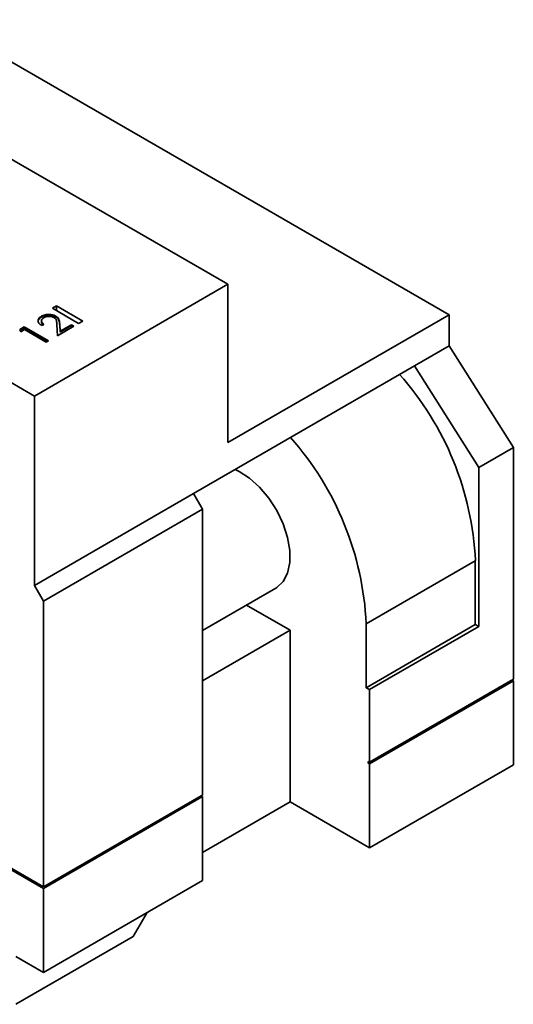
# Paper-space layout 'Blatt1' of a CAD drawing. Header units: millimetres. Extents: x 5 to 589, y 4 to 401.
# Tile 4 of 8: x 218 to 269, y 4 to 104. Entities that reach past the tile are written whole.
import ezdxf

# ---------------------------------------------------------------- set-up
doc = ezdxf.new("R2010")
doc.units = ezdxf.units.MM

psp = doc.layouts.new('Blatt1')

# ---------------------------------------------------------------- linework, layer by layer
at = {"color": 7, "linetype": 'Continuous', "lineweight": 35}
for p, q in [((239.72, 77.35), (24.76, 201.44)), ((47.39, 198.34), (262.35, 74.24)), ((219.93, 65.92), (4.97, 190.01)), ((220.84, 15.74), (5.88, 139.84)), ((5.88, 139.67), (220.84, 15.58)), ((6.17, 139.67), (220.84, 15.74)), ((219.93, 65.92), (239.72, 77.35)), ((239.72, 61.18), (239.72, 77.35)), ((222.19, 75.14), (221.76, 74.9)), ((221.76, 74.9), (224.45, 73.35)), ((224.88, 73.59), (222.19, 75.14)), ((222.19, 74.65), (222.19, 75.14)), ((220.64, 74), (220.64, 74.08)), ((222.13, 74), (222.13, 74.09)), ((224.45, 73.35), (224.88, 73.59)), ((262.35, 74.24), (239.72, 61.18)), ((262.35, 74.24), (262.35, 71.06)), ((218.43, 72.73), (218.88, 72.99)), ((218.53, 72.5), (218.43, 72.73)), ((218.46, 72.66), (218.88, 72.91)), ((218.91, 72.72), (218.53, 72.5)), ((218.88, 72.99), (221.36, 71.56)), ((218.88, 72.91), (218.88, 72.99)), ((218.88, 72.91), (221.29, 71.52)), ((221.14, 71.43), (218.91, 72.72)), ((220.88, 73.26), (220.66, 73.14)), ((222.28, 72.09), (222.21, 73.24)), ((223.96, 73.06), (222.28, 72.09)), ((222.51, 73.28), (222.55, 72.55)), ((222.51, 73.2), (222.51, 73.28)), ((222.51, 73.2), (222.55, 72.46)), ((222.55, 72.55), (223.71, 73.21)), ((222.55, 72.46), (223.71, 73.13)), ((222.55, 72.46), (222.55, 72.55)), ((223.71, 73.21), (223.96, 73.06)), ((223.71, 73.13), (223.71, 73.21)), ((223.71, 73.13), (223.89, 73.02)), ((221.36, 71.56), (221.14, 71.43)), ((262.35, 71.06), (258.82, 69.02)), ((262.35, 71.06), (268.93, 60.65)), ((258.82, 69.02), (236.19, 55.95)), ((265.39, 58.61), (258.82, 69.02)), ((219.93, 46.57), (219.93, 65.92)), ((265.39, 58.61), (268.93, 60.65)), ((268.93, 60.65), (268.93, 36.97)), ((265.39, 42.36), (265.39, 58.61)), ((219.93, 46.57), (236.19, 55.95)), ((237.11, 54.36), (236.19, 55.95)), ((220.84, 44.97), (237.11, 54.36)), ((237.11, 25.13), (237.11, 54.36)), ((265.04, 49.09), (253.87, 42.64)), ((265.04, 49.09), (265.04, 42.56)), ((220.84, 44.97), (219.93, 46.57)), ((237.11, 41.95), (244.64, 46.3)), ((220.84, 15.74), (220.84, 44.97)), ((241.63, 44.56), (246.09, 41.99)), ((253.87, 36.11), (253.87, 42.64)), ((265.04, 42.56), (253.87, 36.11)), ((254.22, 35.91), (265.39, 42.36)), ((265.04, 42.56), (265.39, 42.36)), ((246.09, 41.99), (237.11, 36.81)), ((246.09, 24.43), (246.09, 41.99)), ((254.08, 28.4), (268.65, 36.8)), ((268.93, 36.97), (254.22, 28.48)), ((254.22, 28.31), (268.93, 36.8)), ((268.65, 36.8), (268.65, 36.8)), ((268.79, 36.89), (268.93, 36.8)), ((268.93, 36.8), (268.93, 28.23)), ((253.87, 36.11), (254.22, 35.91)), ((254.22, 35.91), (254.22, 28.48)), ((254.08, 28.56), (254.22, 28.48)), ((254.08, 28.4), (254.08, 28.56)), ((254.22, 28.31), (254.08, 28.4)), ((254.22, 28.31), (254.22, 19.74)), ((268.93, 28.23), (254.22, 19.74)), ((237.11, 25.13), (220.84, 15.74)), ((220.84, 15.74), (236.97, 25.05)), ((237.11, 24.97), (220.84, 15.58)), ((236.97, 25.05), (237.11, 24.97)), ((236.97, 25.05), (236.97, 25.05)), ((237.11, 16.39), (237.11, 24.97)), ((246.09, 24.43), (237.11, 19.25)), ((254.22, 19.74), (246.09, 24.43)), ((237.11, 16.39), (220.84, 7)), ((220.84, 15.74), (220.84, 15.74)), ((220.84, 7), (220.84, 15.58)), ((230.04, 10.68), (231.45, 13.13)), ((230.04, 10.68), (218.02, 3.74)), ((220.84, 7), (218.02, 8.64))]:
    psp.add_line(p, q, dxfattribs=at)
at = {"color": 7, "linetype": 'Continuous', "lineweight": 35, "flags": 128}
psp.add_lwpolyline([(240.45, 58.42), (240.87, 58.22), (241.94, 57.54), (242.97, 56.61), (243.92, 55.49), (244.73, 54.22), (245.38, 52.86), (245.83, 51.48), (246.06, 50.14), (246.06, 48.9), (245.83, 47.83), (245.38, 46.96), (244.73, 46.35), (244.64, 46.3)], dxfattribs=at)
at = {"color": 7, "linetype": 'Continuous', "lineweight": 35}
for centre in [(234.17, 47.63), (223, 41.18)]:
    psp.add_arc(centre, 30.91, 2.72, 41.573, dxfattribs=at)
for points, knots in [([(220.66, 73.14), (220.55, 73.21), (220.34, 73.37), (220.28, 73.65), (220.38, 73.9), (220.56, 74.02), (220.64, 74.08)], [0, 0, 0, 0, 0.280029, 0.559515, 0.779668, 1, 1, 1, 1]), ([(220.34, 73.45), (220.33, 73.5), (220.28, 73.62), (220.39, 73.82), (220.56, 73.94), (220.64, 74)], [0, 0, 0, 0, 0.229169, 0.614427, 1, 1, 1, 1]), ([(220.88, 73.93), (220.81, 73.87), (220.66, 73.76), (220.62, 73.57), (220.71, 73.39), (220.83, 73.31), (220.88, 73.26)], [0, 0, 0, 0, 0.279693, 0.55878, 0.779138, 1, 1, 1, 1]), ([(220.64, 74.08), (220.76, 74.14), (221, 74.25), (221.45, 74.28), (221.84, 74.22), (222.03, 74.13), (222.13, 74.09)], [0, 0, 0, 0, 0.279891, 0.559188, 0.779573, 1, 1, 1, 1]), ([(220.64, 74), (220.76, 74.05), (221, 74.17), (221.45, 74.2), (221.84, 74.14), (222.03, 74.05), (222.13, 74)], [0, 0, 0, 0, 0.279891, 0.559188, 0.779573, 1, 1, 1, 1]), ([(220.67, 73.61), (220.66, 73.56), (220.62, 73.46), (220.71, 73.31), (220.83, 73.23), (220.88, 73.18)], [0, 0, 0, 0, 0.301838, 0.65052, 1, 1, 1, 1]), ([(221.92, 73.95), (221.84, 73.98), (221.66, 74.06), (221.35, 74.07), (221.08, 74.02), (220.95, 73.96), (220.88, 73.93)], [0, 0, 0, 0, 0.279126, 0.558978, 0.77935, 1, 1, 1, 1]), ([(222.21, 73.24), (222.21, 73.38), (222.21, 73.57), (222.11, 73.82), (221.98, 73.9), (221.92, 73.95)], [0, 0, 0, 0, 0.560717, 0.780532, 1, 1, 1, 1]), ([(222.13, 74.09), (222.21, 74.02), (222.39, 73.9), (222.49, 73.61), (222.5, 73.41), (222.51, 73.28)], [0, 0, 0, 0, 0.279291, 0.559158, 1, 1, 1, 1]), ([(222.13, 74), (222.21, 73.94), (222.39, 73.82), (222.49, 73.53), (222.5, 73.33), (222.51, 73.2)], [0, 0, 0, 0, 0.279291, 0.559158, 1, 1, 1, 1])]:
    psp.add_open_spline(points, degree=3, knots=knots, dxfattribs=at)

doc.saveas('drawing.dxf')
